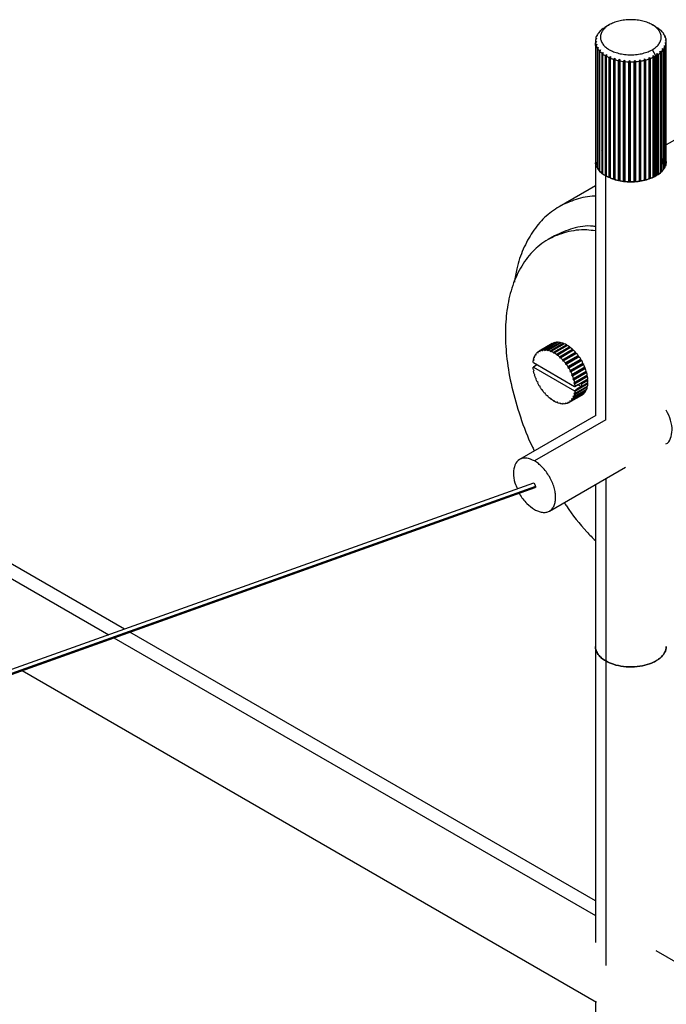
# Paper-space layout '_Isométrica' of a CAD drawing. Header units: millimetres. Extents: x -1423 to -51, y -316 to 683.
# Tile 13 of 14: x -297 to -156, y 100 to 315. Entities that reach past the tile are written whole.
import ezdxf

# ---------------------------------------------------------------- set-up
doc = ezdxf.new("R2010")
doc.units = ezdxf.units.MM

psp = doc.layouts.new('_Isométrica')

# ---------------------------------------------------------------- linework, layer by layer
at = {"color": 7, "linetype": 'Continuous', "lineweight": 25}
for p, q in [((-168.04, 314.21), (-168.82, 313.75)), ((-158.02, 313.84), (-158.64, 314.21)), ((-170.35, 312.49), (-170.35, 312.41)), ((-169.79, 313.08), (-169.79, 313.03)), ((-157.24, 313.32), (-157.24, 313.35)), ((-156.59, 312.73), (-156.59, 312.79)), ((-156.1, 312.08), (-156.1, 312.19)), ((-171.09, 310.59), (-171.09, 284.37)), ((-171.09, 310.55), (-171.09, 284.33)), ((-171.08, 309.7), (-171.08, 310.3)), ((-171.02, 311.22), (-171.02, 311.03)), ((-170.99, 309.88), (-170.99, 309.79)), ((-170.77, 311.87), (-170.77, 311.74)), ((-155.77, 311.39), (-155.77, 311.55)), ((-155.67, 309.96), (-155.67, 283.75)), ((-155.62, 284), (-155.62, 310.22)), ((-155.61, 310.65), (-155.61, 310.88)), ((-155.59, 284.37), (-155.59, 310.59)), ((-170.91, 309.11), (-170.91, 309.64)), ((-170.73, 309.23), (-170.73, 283.02)), ((-170.58, 282.78), (-170.58, 308.99)), ((-170.29, 308.61), (-170.29, 282.4)), ((-170.09, 282.17), (-170.09, 308.39)), ((-169.7, 308.04), (-169.7, 281.82)), ((-169.45, 281.62), (-169.45, 307.83)), ((-157.86, 307.43), (-158.64, 308.78)), ((-157.33, 281.55), (-157.33, 307.77)), ((-156.9, 308.1), (-156.9, 281.89)), ((-156.67, 282.1), (-156.67, 308.32)), ((-156.33, 308.69), (-156.33, 282.47)), ((-156.15, 282.7), (-156.15, 308.92)), ((-155.92, 309.31), (-155.92, 283.09)), ((-155.8, 283.34), (-155.8, 309.56)), ((-168.97, 307.52), (-168.97, 281.3)), ((-168.67, 281.12), (-168.67, 307.34)), ((-168.12, 307.07), (-168.12, 280.85)), ((-167.81, 280.88), (-167.81, 307.27)), ((-167.77, 280.7), (-167.77, 306.92)), ((-167.15, 306.7), (-167.15, 280.48)), ((-166.86, 280.53), (-166.86, 306.93)), ((-166.77, 280.36), (-166.77, 306.58)), ((-166.11, 306.41), (-166.11, 280.19)), ((-165.83, 280.27), (-165.83, 306.67)), ((-165.69, 280.11), (-165.69, 306.33)), ((-165, 306.22), (-165, 280)), ((-164.74, 280.1), (-164.74, 306.5)), ((-164.57, 279.96), (-164.57, 306.17)), ((-163.85, 306.13), (-163.85, 279.91)), ((-163.62, 280.03), (-163.62, 306.43)), ((-163.41, 279.9), (-163.41, 306.12)), ((-162.69, 306.13), (-162.69, 279.92)), ((-162.5, 280.06), (-162.5, 306.45)), ((-162.26, 279.94), (-162.26, 306.16)), ((-161.55, 306.24), (-161.55, 280.02)), ((-161.39, 280.18), (-161.39, 306.57)), ((-161.13, 280.09), (-161.13, 306.3)), ((-160.44, 306.44), (-160.44, 280.22)), ((-160.33, 280.39), (-160.33, 306.79)), ((-160.04, 280.33), (-160.04, 306.54)), ((-159.4, 306.74), (-159.4, 280.52)), ((-159.34, 280.69), (-159.34, 307.09)), ((-159.04, 280.65), (-159.04, 306.87)), ((-158.45, 307.12), (-158.45, 280.9)), ((-158.43, 281.08), (-158.43, 307.48)), ((-158.12, 281.07), (-158.12, 307.28)), ((-157.86, 307.43), (-157.86, 281.21)), ((-157.61, 307.58), (-157.61, 281.36)), ((-273.93, 182.17), (-473.79, 297.55)), ((-476.06, 295.65), (-277.37, 180.95)), ((-143.61, 294.88), (-155.59, 287.97)), ((-169.64, 286.84), (-169.74, 286.75)), ((-171.09, 284.38), (-170.81, 283.59)), ((-171.09, 284.33), (-171.09, 284.37)), ((-171.09, 284.33), (-171.09, 228.79)), ((-171.08, 284.32), (-171.09, 284.33)), ((-156.14, 285.92), (-156.19, 286.06)), ((-155.62, 284), (-155.67, 283.98)), ((-170.91, 283.63), (-170.99, 283.67)), ((-170.58, 282.98), (-170.73, 283.02)), ((-170.09, 282.36), (-170.29, 282.4)), ((-169.4, 281.79), (-169.7, 281.82)), ((-156.67, 282.1), (-156.9, 282.07)), ((-156.15, 282.7), (-156.33, 282.66)), ((-155.92, 283.47), (-155.84, 283.68)), ((-155.8, 283.34), (-155.92, 283.3)), ((-168.67, 281.3), (-168.97, 281.3)), ((-168.82, 227.9), (-168.82, 281.21)), ((-167.81, 280.88), (-168.12, 280.85)), ((-167.77, 280.7), (-167.81, 280.88)), ((-166.86, 280.53), (-167.15, 280.48)), ((-166.77, 280.36), (-166.86, 280.53)), ((-165.83, 280.27), (-166.11, 280.19)), ((-165.69, 280.11), (-165.83, 280.27)), ((-164.74, 280.1), (-165, 280)), ((-164.57, 279.96), (-164.74, 280.1)), ((-163.62, 280.03), (-163.85, 279.91)), ((-163.41, 279.9), (-163.62, 280.03)), ((-162.5, 280.06), (-162.69, 279.92)), ((-162.26, 279.94), (-162.5, 280.06)), ((-161.39, 280.18), (-161.55, 280.02)), ((-161.13, 280.09), (-161.39, 280.18)), ((-160.33, 280.39), (-160.44, 280.22)), ((-160.04, 280.33), (-160.33, 280.39)), ((-159.34, 280.69), (-159.4, 280.52)), ((-159.04, 280.65), (-159.34, 280.69)), ((-158.43, 281.08), (-158.45, 280.9)), ((-158.12, 281.07), (-158.43, 281.08)), ((-157.33, 281.55), (-157.61, 281.54)), ((-171.09, 279.02), (-178.97, 274.47)), ((-180, 268.1), (-181.42, 267.28)), ((-180.55, 244.55), (-183.38, 242.92)), ((-183.35, 242.94), (-180.52, 244.57)), ((-180.33, 244.66), (-183.16, 243.03)), ((-182.83, 243.15), (-180, 244.78)), ((-182.83, 243.15), (-182.65, 243)), ((-182.65, 243), (-182.61, 243.19)), ((-179.79, 244.82), (-182.61, 243.19)), ((-182.24, 243.22), (-179.41, 244.86)), ((-182.24, 243.22), (-182.07, 243.05)), ((-182.07, 243.05), (-182.01, 243.22)), ((-179.18, 244.85), (-182.01, 243.22)), ((-181.61, 243.17), (-178.78, 244.8)), ((-181.61, 243.17), (-181.45, 242.98)), ((-181.45, 242.98), (-181.36, 243.12)), ((-178.54, 244.75), (-181.36, 243.12)), ((-180.95, 242.98), (-178.12, 244.62)), ((-177.86, 244.51), (-180.69, 242.88)), ((-180.52, 244.57), (-180.55, 244.55)), ((-180.51, 244.56), (-180.52, 244.57)), ((-180.26, 242.67), (-177.43, 244.3)), ((-179.94, 244.73), (-180, 244.78)), ((-177.18, 244.15), (-180, 242.52)), ((-179.58, 242.24), (-176.75, 243.87)), ((-176.64, 243.64), (-179.47, 242.01)), ((-179.33, 244.77), (-179.41, 244.86)), ((-176.49, 243.68), (-179.32, 242.05)), ((-178.9, 241.69), (-176.07, 243.33)), ((-175.99, 243.09), (-178.82, 241.46)), ((-178.67, 244.67), (-178.78, 244.8)), ((-175.83, 243.1), (-178.66, 241.46)), ((-177.99, 244.44), (-178.12, 244.62)), ((-177.3, 244.08), (-177.43, 244.3)), ((-176.64, 243.64), (-176.75, 243.87)), ((-176.49, 243.68), (-176.64, 243.64)), ((-175.99, 243.09), (-176.07, 243.33)), ((-175.83, 243.1), (-175.99, 243.09)), ((-184.64, 240.93), (-184.51, 241.01)), ((-184.64, 240.93), (-184.49, 240.95)), ((-184.49, 240.95), (-184.58, 241.19)), ((-184.46, 241.59), (-184.32, 241.67)), ((-184.46, 241.59), (-184.29, 241.57)), ((-184.29, 241.57), (-184.36, 241.81)), ((-184.18, 242.15), (-184.03, 242.24)), ((-184.18, 242.15), (-184, 242.1)), ((-184, 242.1), (-184.05, 242.33)), ((-183.81, 242.6), (-183.64, 242.7)), ((-183.81, 242.6), (-183.62, 242.52)), ((-183.62, 242.52), (-183.64, 242.74)), ((-183.35, 242.94), (-183.17, 242.82)), ((-183.17, 242.82), (-183.16, 243.03)), ((-180.95, 242.98), (-180.8, 242.77)), ((-180.8, 242.77), (-180.69, 242.88)), ((-180.26, 242.67), (-180.13, 242.45)), ((-180.13, 242.45), (-180, 242.52)), ((-179.58, 242.24), (-179.47, 242.01)), ((-179.47, 242.01), (-179.32, 242.05)), ((-178.9, 241.69), (-178.82, 241.46)), ((-178.82, 241.46), (-178.66, 241.46)), ((-178.26, 241.05), (-175.43, 242.69)), ((-178.26, 241.05), (-178.2, 240.82)), ((-175.37, 242.45), (-178.2, 240.82)), ((-175.19, 242.42), (-178.02, 240.79)), ((-177.65, 240.33), (-174.82, 241.96)), ((-174.79, 241.73), (-177.62, 240.1)), ((-174.61, 241.67), (-177.44, 240.03)), ((-177.1, 239.53), (-174.27, 241.17)), ((-174.27, 240.95), (-177.1, 239.32)), ((-175.37, 242.45), (-175.43, 242.69)), ((-175.19, 242.42), (-175.37, 242.45)), ((-174.79, 241.73), (-174.82, 241.96)), ((-174.61, 241.67), (-174.79, 241.73)), ((-174.27, 240.95), (-174.27, 241.17)), ((-174.08, 240.85), (-174.27, 240.95)), ((-184.64, 240.35), (-184.71, 240.48)), ((-184.71, 239.38), (-184.64, 239.44)), ((-175.63, 235.15), (-184.64, 240.35)), ((-183.86, 239.9), (-184.64, 239.44)), ((-184.64, 239.44), (-175.63, 234.23)), ((-184.49, 238.66), (-184.64, 238.86)), ((-178.2, 240.82), (-178.02, 240.79)), ((-177.65, 240.33), (-177.62, 240.1)), ((-177.62, 240.1), (-177.44, 240.03)), ((-177.1, 239.53), (-177.1, 239.32)), ((-177.1, 239.32), (-176.91, 239.22)), ((-174.08, 240.85), (-176.91, 239.22)), ((-173.81, 240.12), (-176.64, 238.49)), ((-176.62, 238.69), (-173.79, 240.32)), ((-173.63, 239.99), (-176.46, 238.36)), ((-173.44, 239.27), (-176.27, 237.64)), ((-176.22, 237.81), (-173.39, 239.45)), ((-173.26, 239.11), (-176.09, 237.48)), ((-173.81, 240.12), (-173.79, 240.32)), ((-173.63, 239.99), (-173.81, 240.12)), ((-173.44, 239.27), (-173.39, 239.45)), ((-173.26, 239.11), (-173.44, 239.27)), ((-184.58, 238.53), (-184.49, 238.66)), ((-184.29, 237.81), (-184.46, 237.99)), ((-184.36, 237.66), (-184.29, 237.81)), ((-184, 236.95), (-184.18, 237.1)), ((-184.05, 236.77), (-184, 236.95)), ((-176.62, 238.69), (-176.64, 238.49)), ((-176.64, 238.49), (-176.46, 238.36)), ((-176.22, 237.81), (-176.27, 237.64)), ((-176.27, 237.64), (-176.09, 237.48)), ((-173.15, 238.41), (-175.98, 236.78)), ((-175.9, 236.93), (-175.98, 236.78)), ((-175.98, 236.78), (-175.81, 236.59)), ((-175.9, 236.93), (-173.08, 238.56)), ((-172.98, 238.23), (-175.81, 236.59)), ((-172.95, 237.56), (-175.78, 235.93)), ((-175.68, 236.05), (-172.85, 237.68)), ((-172.8, 237.36), (-175.63, 235.72)), ((-175.56, 235.2), (-172.73, 236.83)), ((-172.85, 236.74), (-174.9, 235.56)), ((-173.15, 238.41), (-173.08, 238.56)), ((-172.98, 238.23), (-173.15, 238.41)), ((-172.95, 237.56), (-172.85, 237.68)), ((-172.8, 237.36), (-172.95, 237.56)), ((-172.85, 236.74), (-172.73, 236.83)), ((-172.71, 236.52), (-172.85, 236.74)), ((-183.62, 236.09), (-183.81, 236.22)), ((-183.64, 235.89), (-183.62, 236.09)), ((-183.17, 235.26), (-183.35, 235.36)), ((-183.16, 235.05), (-183.17, 235.26)), ((-182.65, 234.48), (-182.83, 234.55)), ((-182.61, 234.26), (-182.65, 234.48)), ((-175.81, 233), (-172.98, 234.63)), ((-175.68, 236.05), (-175.78, 235.93)), ((-175.78, 235.93), (-175.63, 235.72)), ((-172.85, 235.03), (-175.68, 233.4)), ((-174.9, 235.56), (-175.63, 235.15)), ((-175.63, 233.65), (-172.8, 235.29)), ((-175.56, 235.2), (-175.63, 235.15)), ((-175.63, 234.23), (-174.9, 234.79)), ((-172.73, 235.74), (-175.56, 234.11)), ((-174.21, 235.83), (-174.9, 235.56)), ((-174.9, 234.79), (-174.21, 235.18)), ((-174.88, 235.56), (-174.21, 235.18)), ((-174.13, 235.7), (-174.21, 235.83)), ((-174.21, 235.18), (-174.13, 235.21)), ((-172.71, 236.52), (-174.13, 235.7)), ((-174.13, 235.21), (-172.71, 236.03)), ((-173.08, 234.4), (-173.12, 234.55)), ((-172.85, 235.03), (-172.93, 235.21)), ((-172.73, 235.74), (-172.84, 235.95)), ((-182.07, 233.76), (-182.24, 233.79)), ((-182.01, 233.53), (-182.07, 233.76)), ((-181.45, 233.12), (-181.61, 233.12)), ((-181.36, 232.89), (-181.45, 233.12)), ((-180.8, 232.58), (-180.95, 232.54)), ((-180.69, 232.34), (-180.8, 232.58)), ((-176.88, 231.66), (-174.06, 233.29)), ((-173.79, 233.47), (-176.62, 231.84)), ((-176.46, 231.98), (-173.63, 233.61)), ((-176.09, 232.43), (-176.27, 232.48)), ((-176.27, 232.48), (-176.22, 232.25)), ((-173.39, 233.88), (-176.22, 232.25)), ((-176.09, 232.43), (-173.26, 234.07)), ((-175.81, 233), (-175.98, 233.01)), ((-175.98, 233.01), (-175.9, 232.77)), ((-173.08, 234.4), (-175.9, 232.77)), ((-175.63, 233.65), (-175.78, 233.63)), ((-175.78, 233.63), (-175.68, 233.4)), ((-175.63, 234.23), (-175.56, 234.11)), ((-173.79, 233.47), (-173.8, 233.52)), ((-173.39, 233.88), (-173.41, 233.98)), ((-180.13, 232.14), (-180.26, 232.06)), ((-180.13, 232.14), (-180.26, 232.06)), ((-180, 231.91), (-180.13, 232.14)), ((-179.47, 231.81), (-179.58, 231.7)), ((-179.45, 231.78), (-179.58, 231.7)), ((-179.32, 231.6), (-179.47, 231.81)), ((-178.82, 231.6), (-178.9, 231.47)), ((-178.77, 231.55), (-178.9, 231.47)), ((-178.66, 231.41), (-178.82, 231.6)), ((-178.2, 231.53), (-178.26, 231.36)), ((-178.11, 231.45), (-178.26, 231.36)), ((-178.02, 231.36), (-178.2, 231.53)), ((-177.62, 231.58), (-177.65, 231.39)), ((-177.5, 231.48), (-177.65, 231.39)), ((-177.44, 231.44), (-177.62, 231.58)), ((-176.91, 231.64), (-177.1, 231.76)), ((-177.1, 231.76), (-177.1, 231.55)), ((-176.93, 231.65), (-177.1, 231.55)), ((-176.46, 231.98), (-176.64, 232.06)), ((-176.64, 232.06), (-176.62, 231.84)), ((-171, 228.84), (-187.63, 219.24)), ((-168.82, 227.9), (-184.38, 218.92)), ((-181.13, 207.98), (-164.5, 217.58)), ((-184.62, 214.06), (-825.76, -14.83)), ((-184.18, 213.35), (-825.37, -15.56)), ((-825.29, -15.71), (-184.25, 213.15)), ((-171.09, 213.78), (-171.09, 113.7)), ((-168.82, 215.09), (-168.82, 108.69)), ((-171.09, 122.8), (-272.82, 181.53)), ((-276.26, 180.3), (-171.09, 119.59)), ((-296.3, 173.14), (-170.82, 100.71)), ((-157.86, 111.95), (-57.28, 53.89)), ((-171.09, 100.86), (-171.09, 74.34))]:
    psp.add_line(p, q, dxfattribs=at)
for points, knots in [([(-168.04, 314.21), (-168.32, 314.05), (-168.58, 313.87), (-169.05, 313.47), (-169.26, 313.25), (-169.61, 312.79), (-169.75, 312.54), (-169.94, 312.02), (-169.98, 311.76), (-169.98, 311.23), (-169.94, 310.97), (-169.75, 310.45), (-169.61, 310.2), (-169.26, 309.74), (-169.05, 309.52), (-168.58, 309.12), (-168.32, 308.94), (-167.76, 308.62), (-167.45, 308.47), (-166.76, 308.2), (-166.38, 308.08), (-165.58, 307.87), (-165.15, 307.8), (-164.26, 307.69), (-163.8, 307.66), (-162.88, 307.66), (-162.42, 307.69), (-161.54, 307.8), (-161.11, 307.87), (-160.3, 308.08), (-159.92, 308.2), (-159.23, 308.47), (-158.92, 308.62), (-158.64, 308.78)], [0, 0, 0, 0, 0.0625, 0.0625, 0.125, 0.125, 0.1875, 0.1875, 0.25, 0.25, 0.3125, 0.3125, 0.375, 0.375, 0.4375, 0.4375, 0.5, 0.5, 0.5625, 0.5625, 0.625, 0.625, 0.6875, 0.6875, 0.75, 0.75, 0.8125, 0.8125, 0.875, 0.875, 0.9375, 0.9375, 1, 1, 1, 1]), ([(-158.64, 308.78), (-158.37, 308.94), (-158.11, 309.12), (-157.63, 309.52), (-157.42, 309.74), (-157.07, 310.2), (-156.93, 310.45), (-156.75, 310.97), (-156.7, 311.23), (-156.7, 311.76), (-156.75, 312.02), (-156.93, 312.54), (-157.07, 312.79), (-157.42, 313.25), (-157.63, 313.47), (-158.11, 313.87), (-158.37, 314.05), (-158.92, 314.37), (-159.23, 314.52), (-159.92, 314.79), (-160.3, 314.91), (-161.11, 315.12), (-161.54, 315.19), (-162.42, 315.3), (-162.88, 315.33), (-163.8, 315.33), (-164.26, 315.3), (-165.15, 315.19), (-165.58, 315.12), (-166.38, 314.91), (-166.76, 314.79), (-167.45, 314.52), (-167.76, 314.37), (-168.04, 314.21)], [0, 0, 0, 0, 0.0625, 0.0625, 0.125, 0.125, 0.1875, 0.1875, 0.25, 0.25, 0.3125, 0.3125, 0.375, 0.375, 0.4375, 0.4375, 0.5, 0.5, 0.5625, 0.5625, 0.625, 0.625, 0.6875, 0.6875, 0.75, 0.75, 0.8125, 0.8125, 0.875, 0.875, 0.9375, 0.9375, 1, 1, 1, 1]), ([(-155.67, 284.16), (-155.63, 284.23), (-155.55, 284.39), (-155.63, 284.54), (-155.68, 284.62)], [0, 0, 0, 0, 0.468213, 1, 1, 1, 1]), ([(-155.59, 284.37), (-155.59, 284.31), (-155.59, 284.18), (-155.61, 284.06), (-155.62, 284)], [0, 0, 0, 0, 0.511716, 1, 1, 1, 1]), ([(-170.66, 283.18), (-170.61, 282.98), (-170.4, 282.23), (-169.49, 281.64), (-168.82, 281.21)], [0, 0, 0, 0, 0.261696, 1, 1, 1, 1]), ([(-168.82, 281.21), (-168.05, 280.86), (-166.46, 280.12), (-163.33, 279.78), (-160.24, 280.14), (-157.78, 281.14), (-156.32, 282.18), (-156.12, 282.88), (-156.07, 283.03)], [0, 0, 0, 0, 0.184295, 0.383773, 0.583252, 0.767547, 0.951841, 1, 1, 1, 1]), ([(-171.09, 276.76), (-171.15, 276.76), (-172.66, 276.81), (-175.36, 276.12), (-179.06, 274.62), (-182.25, 272.21), (-184.89, 269.08), (-186.91, 265.3), (-188.22, 261.58), (-188.63, 258.96), (-188.78, 257.95)], [0, 0, 0, 0, 0.005956, 0.157635, 0.310752, 0.46387, 0.615548, 0.764429, 0.909299, 1, 1, 1, 1]), ([(-171.09, 269.17), (-171.72, 269.26), (-173.97, 269.58), (-177.5, 269.02), (-181.53, 267.47), (-184.92, 264.79), (-187.58, 261.19), (-189.44, 256.84), (-190.51, 251.98), (-190.85, 246.74), (-190.51, 241.11), (-189.45, 235.02), (-187.54, 228.54), (-185.81, 223.8), (-184.54, 221.37), (-184.4, 221.11)], [0, 0, 0, 0, 0.034855, 0.124584, 0.215537, 0.30649, 0.396219, 0.483598, 0.567672, 0.647709, 0.727746, 0.81182, 0.899199, 0.988928, 1, 1, 1, 1]), ([(-171.09, 270.15), (-171.24, 270.17), (-173.01, 270.4), (-176.11, 269.87), (-178.7, 268.69), (-180, 268.1)], [0, 0, 0, 0, 0.045028, 0.51934, 1, 1, 1, 1]), ([(-171.09, 270.15), (-171.24, 270.17), (-173.01, 270.4), (-176.11, 269.87), (-178.7, 268.69), (-180, 268.1)], [0, 0, 0, 0, 0.045033, 0.519401, 1, 1, 1, 1]), ([(-174.06, 233.3), (-174.01, 233.32), (-173.92, 233.38), (-173.83, 233.44), (-173.79, 233.47)], [0, 0, 0, 0, 0.512187, 1, 1, 1, 1]), ([(-155.67, 222.68), (-155.67, 222.68), (-155.15, 222.77), (-154.59, 223.8), (-154.22, 225.57), (-154.52, 227.8), (-155.23, 229.26), (-155.59, 229.99)], [0, 0, 0, 0, 0.000052, 0.265509, 0.510758, 0.756008, 1, 1, 1, 1]), ([(-184.38, 218.92), (-184.96, 219.18), (-186.16, 219.72), (-187.72, 219.39), (-188.75, 218.19), (-189.07, 216.33), (-188.85, 214.43), (-188.3, 213.26), (-188.09, 212.82)], [0, 0, 0, 0, 0.173696, 0.361704, 0.549711, 0.723408, 0.897104, 1, 1, 1, 1]), ([(-184.38, 208.31), (-184.11, 208.15), (-183.83, 208.02), (-183.26, 207.81), (-182.97, 207.74), (-182.4, 207.67), (-182.13, 207.67), (-181.6, 207.77), (-181.35, 207.86), (-180.9, 208.11), (-180.7, 208.28), (-180.36, 208.69), (-180.22, 208.93), (-179.99, 209.46), (-179.91, 209.74), (-179.81, 210.34), (-179.78, 210.65), (-179.78, 211.27), (-179.81, 211.61), (-179.91, 212.33), (-179.99, 212.71), (-180.22, 213.49), (-180.36, 213.9), (-180.7, 214.7), (-180.9, 215.1), (-181.35, 215.88), (-181.6, 216.25), (-182.13, 216.95), (-182.4, 217.28), (-182.97, 217.86), (-183.26, 218.13), (-183.83, 218.58), (-184.11, 218.77), (-184.38, 218.92)], [0, 0, 0, 0, 0.0625, 0.0625, 0.125, 0.125, 0.1875, 0.1875, 0.25, 0.25, 0.3125, 0.3125, 0.375, 0.375, 0.4375, 0.4375, 0.5, 0.5, 0.5625, 0.5625, 0.625, 0.625, 0.6875, 0.6875, 0.75, 0.75, 0.8125, 0.8125, 0.875, 0.875, 0.9375, 0.9375, 1, 1, 1, 1]), ([(-184.54, 214.08), (-184.53, 214.08), (-184.5, 214.09), (-184.44, 214.01), (-184.36, 213.88), (-184.28, 213.71), (-184.21, 213.51), (-184.19, 213.4), (-184.18, 213.35)], [0, 0, 0, 0, 0.136399, 0.3036085, 0.470818, 0.6518042, 0.8327905, 1, 1, 1, 1]), ([(-184.18, 213.35), (-184.18, 213.3), (-184.17, 213.21), (-184.19, 213.14), (-184.23, 213.15), (-184.25, 213.15)], [0, 0, 0, 0, 0.329035, 0.68518, 1, 1, 1, 1]), ([(-187.7, 211.91), (-187.68, 211.85), (-187.32, 211), (-186.12, 209.57), (-184.94, 208.72), (-184.38, 208.31)], [0, 0, 0, 0, 0.036949, 0.537527, 1, 1, 1, 1]), ([(-177.9, 209.85), (-177.74, 209.59), (-176.27, 207.28), (-173.96, 204.42), (-171.72, 202.14), (-171.09, 201.51)], [0, 0, 0, 0, 0.082216, 0.743231, 1, 1, 1, 1]), ([(-171.09, 178.4), (-171.09, 178.09), (-171.03, 177.78), (-170.82, 177.18), (-170.66, 176.89), (-170.25, 176.35), (-170, 176.1), (-169.45, 175.63), (-169.14, 175.42), (-168.82, 175.24)], [0, 0, 0, 0, 0.25, 0.25, 0.5, 0.5, 0.75, 0.75, 1, 1, 1, 1]), ([(-168.82, 175.24), (-169.14, 175.42), (-169.45, 175.63), (-170, 176.1), (-170.25, 176.35), (-170.66, 176.89), (-170.82, 177.18), (-171.03, 177.78), (-171.09, 178.09), (-171.09, 178.4)], [0, 0, 0, 0, 0.25, 0.25, 0.5, 0.5, 0.75, 0.75, 1, 1, 1, 1]), ([(-168.82, 175.24), (-168.34, 174.96), (-167.76, 174.7), (-166.44, 174.28), (-165.7, 174.11), (-164.15, 173.93), (-163.34, 173.9), (-161.74, 174), (-160.97, 174.12), (-159.56, 174.47), (-158.92, 174.7), (-158.24, 175.03), (-158.11, 175.1), (-157.86, 175.24), (-157.74, 175.31), (-157.39, 175.53), (-157.16, 175.69), (-156.54, 176.21), (-156.19, 176.61), (-155.72, 177.47), (-155.59, 177.94), (-155.59, 178.4)], [0, 0, 0, 0, 0.125, 0.125, 0.25, 0.25, 0.375, 0.375, 0.5, 0.5, 0.625, 0.625, 0.65625, 0.65625, 0.6875, 0.6875, 0.75, 0.75, 0.875, 0.875, 1, 1, 1, 1]), ([(-155.59, 178.4), (-155.59, 177.94), (-155.72, 177.47), (-156.19, 176.61), (-156.54, 176.21), (-157.16, 175.69), (-157.39, 175.53), (-157.74, 175.31), (-157.86, 175.24), (-158.11, 175.1), (-158.24, 175.03), (-158.92, 174.7), (-159.56, 174.47), (-160.97, 174.12), (-161.74, 174), (-163.34, 173.9), (-164.15, 173.93), (-165.7, 174.11), (-166.44, 174.28), (-167.76, 174.7), (-168.34, 174.96), (-168.82, 175.24)], [0, 0, 0, 0, 0.125, 0.125, 0.25, 0.25, 0.3125, 0.3125, 0.34375, 0.34375, 0.375, 0.375, 0.5, 0.5, 0.625, 0.625, 0.75, 0.75, 0.875, 0.875, 1, 1, 1, 1])]:
    psp.add_open_spline(points, degree=3, knots=knots, dxfattribs=at)
for points in [[(-170.53, 312.26), (-170.62, 312.13), (-170.7, 312), (-170.77, 311.87)], [(-170.24, 312.51), (-170.34, 312.43), (-170.43, 312.35), (-170.53, 312.26)], [(-170.02, 312.86), (-170.14, 312.74), (-170.25, 312.62), (-170.35, 312.49)], [(-170.35, 312.49), (-170.32, 312.5), (-170.28, 312.51), (-170.24, 312.51)], [(-169.72, 313.08), (-169.82, 313.01), (-169.92, 312.94), (-170.02, 312.86)], [(-169.36, 313.41), (-169.51, 313.3), (-169.65, 313.19), (-169.79, 313.08)], [(-169.79, 313.08), (-169.76, 313.08), (-169.74, 313.08), (-169.72, 313.08)], [(-169.05, 313.61), (-169.15, 313.54), (-169.25, 313.48), (-169.36, 313.41)], [(-168.82, 313.75), (-168.91, 313.71), (-168.99, 313.66), (-169.07, 313.6)], [(-169.07, 313.6), (-169.06, 313.61), (-169.06, 313.61), (-169.05, 313.61)], [(-157.71, 313.66), (-157.81, 313.72), (-157.91, 313.79), (-158.02, 313.84)], [(-157.24, 313.35), (-157.39, 313.46), (-157.54, 313.56), (-157.71, 313.66)], [(-157.28, 313.35), (-157.27, 313.35), (-157.25, 313.35), (-157.24, 313.35)], [(-156.98, 313.15), (-157.08, 313.21), (-157.18, 313.28), (-157.28, 313.35)], [(-156.59, 312.79), (-156.71, 312.91), (-156.84, 313.03), (-156.98, 313.15)], [(-156.69, 312.8), (-156.66, 312.8), (-156.62, 312.8), (-156.59, 312.79)], [(-156.39, 312.57), (-156.49, 312.65), (-156.59, 312.73), (-156.69, 312.8)], [(-156.1, 312.19), (-156.19, 312.32), (-156.28, 312.44), (-156.39, 312.57)], [(-156.24, 312.21), (-156.19, 312.2), (-156.15, 312.19), (-156.1, 312.19)], [(-155.96, 311.95), (-156.05, 312.04), (-156.14, 312.12), (-156.24, 312.21)], [(-155.77, 311.55), (-155.82, 311.68), (-155.88, 311.82), (-155.96, 311.95)], [(-171.06, 310.97), (-171.08, 310.83), (-171.09, 310.69), (-171.09, 310.55)], [(-171.09, 310.55), (-171.02, 310.57), (-170.94, 310.59), (-170.86, 310.61)], [(-170.86, 310.61), (-170.94, 310.51), (-171.01, 310.4), (-171.08, 310.3)], [(-171.08, 310.3), (-171.06, 310.16), (-171.03, 310.02), (-170.99, 309.88)], [(-170.82, 311.26), (-170.9, 311.16), (-170.98, 311.06), (-171.06, 310.97)], [(-170.88, 311.63), (-170.94, 311.49), (-170.98, 311.35), (-171.02, 311.22)], [(-171.02, 311.22), (-170.95, 311.23), (-170.89, 311.25), (-170.82, 311.26)], [(-170.99, 309.88), (-170.91, 309.91), (-170.82, 309.94), (-170.74, 309.96)], [(-170.74, 309.96), (-170.8, 309.85), (-170.86, 309.75), (-170.91, 309.64)], [(-170.61, 311.9), (-170.7, 311.81), (-170.79, 311.72), (-170.88, 311.63)], [(-170.77, 311.87), (-170.72, 311.88), (-170.67, 311.89), (-170.61, 311.9)], [(-155.94, 311.58), (-155.89, 311.57), (-155.83, 311.56), (-155.77, 311.55)], [(-155.69, 311.3), (-155.77, 311.39), (-155.86, 311.49), (-155.94, 311.58)], [(-155.86, 310.29), (-155.78, 310.26), (-155.7, 310.24), (-155.62, 310.22)], [(-155.67, 309.96), (-155.73, 310.07), (-155.8, 310.18), (-155.86, 310.29)], [(-155.82, 310.93), (-155.75, 310.92), (-155.68, 310.9), (-155.61, 310.88)], [(-155.59, 310.63), (-155.67, 310.73), (-155.74, 310.83), (-155.82, 310.93)], [(-155.8, 309.56), (-155.75, 309.69), (-155.7, 309.83), (-155.67, 309.96)], [(-155.61, 310.88), (-155.62, 311.02), (-155.65, 311.16), (-155.69, 311.3)], [(-155.62, 310.22), (-155.6, 310.35), (-155.59, 310.49), (-155.59, 310.63)], [(-170.91, 309.64), (-170.86, 309.5), (-170.8, 309.37), (-170.73, 309.23)], [(-170.73, 309.23), (-170.63, 309.27), (-170.54, 309.3), (-170.45, 309.34)], [(-170.45, 309.34), (-170.49, 309.22), (-170.54, 309.11), (-170.58, 308.99)], [(-170.58, 308.99), (-170.5, 308.87), (-170.4, 308.74), (-170.29, 308.61)], [(-170.29, 308.61), (-170.19, 308.66), (-170.1, 308.7), (-170, 308.74)], [(-170, 308.74), (-170.03, 308.62), (-170.06, 308.51), (-170.09, 308.39)], [(-170.09, 308.39), (-169.97, 308.27), (-169.84, 308.15), (-169.7, 308.04)], [(-169.7, 308.04), (-169.6, 308.09), (-169.5, 308.14), (-169.4, 308.19)], [(-169.4, 308.19), (-169.41, 308.07), (-169.43, 307.95), (-169.45, 307.83)], [(-169.45, 307.83), (-169.3, 307.72), (-169.14, 307.62), (-168.97, 307.52)], [(-168.97, 307.52), (-168.87, 307.58), (-168.77, 307.64), (-168.67, 307.7)], [(-168.67, 307.7), (-168.67, 307.58), (-168.67, 307.46), (-168.67, 307.34)], [(-157.64, 307.94), (-157.53, 307.88), (-157.43, 307.83), (-157.33, 307.77)], [(-157.61, 307.58), (-157.62, 307.7), (-157.63, 307.82), (-157.64, 307.94)], [(-157.33, 307.77), (-157.18, 307.88), (-157.03, 307.99), (-156.9, 308.1)], [(-156.97, 308.46), (-156.87, 308.41), (-156.77, 308.37), (-156.67, 308.32)], [(-156.9, 308.1), (-156.92, 308.22), (-156.94, 308.34), (-156.97, 308.46)], [(-156.67, 308.32), (-156.54, 308.44), (-156.43, 308.56), (-156.33, 308.69)], [(-156.44, 309.03), (-156.34, 309), (-156.25, 308.96), (-156.15, 308.92)], [(-156.33, 308.69), (-156.37, 308.8), (-156.4, 308.92), (-156.44, 309.03)], [(-156.15, 308.92), (-156.06, 309.05), (-155.98, 309.18), (-155.92, 309.31)], [(-156.07, 309.65), (-155.98, 309.62), (-155.89, 309.59), (-155.8, 309.56)], [(-155.92, 309.31), (-155.97, 309.42), (-156.02, 309.54), (-156.07, 309.65)], [(-168.67, 307.34), (-168.49, 307.24), (-168.31, 307.15), (-168.12, 307.07)], [(-168.12, 307.07), (-168.02, 307.14), (-167.91, 307.21), (-167.81, 307.27)], [(-167.81, 307.27), (-167.8, 307.16), (-167.78, 307.04), (-167.77, 306.92)], [(-167.77, 306.92), (-167.57, 306.84), (-167.36, 306.76), (-167.15, 306.7)], [(-167.15, 306.7), (-167.06, 306.77), (-166.96, 306.85), (-166.86, 306.93)], [(-166.86, 306.93), (-166.83, 306.81), (-166.8, 306.7), (-166.77, 306.58)], [(-166.77, 306.58), (-166.55, 306.52), (-166.33, 306.46), (-166.11, 306.41)], [(-166.11, 306.41), (-166.01, 306.5), (-165.92, 306.58), (-165.83, 306.67)], [(-165.83, 306.67), (-165.78, 306.56), (-165.74, 306.44), (-165.69, 306.33)], [(-165.69, 306.33), (-165.46, 306.29), (-165.23, 306.25), (-165, 306.22)], [(-165, 306.22), (-164.91, 306.31), (-164.83, 306.41), (-164.74, 306.5)], [(-164.74, 306.5), (-164.68, 306.39), (-164.63, 306.28), (-164.57, 306.17)], [(-164.57, 306.17), (-164.33, 306.15), (-164.09, 306.14), (-163.85, 306.13)], [(-163.85, 306.13), (-163.77, 306.23), (-163.7, 306.33), (-163.62, 306.43)], [(-163.62, 306.43), (-163.55, 306.33), (-163.48, 306.22), (-163.41, 306.12)], [(-163.41, 306.12), (-163.17, 306.12), (-162.93, 306.12), (-162.69, 306.13)], [(-162.69, 306.13), (-162.63, 306.24), (-162.56, 306.35), (-162.5, 306.45)], [(-162.5, 306.45), (-162.42, 306.36), (-162.34, 306.26), (-162.26, 306.16)], [(-162.26, 306.16), (-162.02, 306.18), (-161.78, 306.21), (-161.55, 306.24)], [(-161.55, 306.24), (-161.5, 306.35), (-161.44, 306.46), (-161.39, 306.57)], [(-161.39, 306.57), (-161.3, 306.48), (-161.21, 306.39), (-161.13, 306.3)], [(-161.13, 306.3), (-160.89, 306.34), (-160.67, 306.39), (-160.44, 306.44)], [(-160.44, 306.44), (-160.41, 306.56), (-160.37, 306.67), (-160.33, 306.79)], [(-160.33, 306.79), (-160.23, 306.71), (-160.14, 306.62), (-160.04, 306.54)], [(-160.04, 306.54), (-159.83, 306.6), (-159.61, 306.67), (-159.4, 306.74)], [(-159.4, 306.74), (-159.38, 306.86), (-159.36, 306.97), (-159.34, 307.09)], [(-159.34, 307.09), (-159.24, 307.02), (-159.14, 306.95), (-159.04, 306.87)], [(-159.04, 306.87), (-158.83, 306.95), (-158.64, 307.03), (-158.45, 307.12)], [(-158.45, 307.12), (-158.45, 307.24), (-158.44, 307.36), (-158.43, 307.48)], [(-158.43, 307.48), (-158.33, 307.41), (-158.23, 307.35), (-158.12, 307.28)], [(-158.12, 307.28), (-158.03, 307.33), (-157.95, 307.38), (-157.86, 307.43)], [(-157.86, 307.43), (-157.78, 307.48), (-157.69, 307.53), (-157.61, 307.58)], [(-170.99, 283.67), (-171.03, 283.8), (-171.06, 283.94), (-171.08, 284.08)], [(-156.9, 285.52), (-156.69, 285.14), (-156.29, 284.38), (-156.69, 283.62), (-156.9, 283.24)], [(-170.73, 283.02), (-170.8, 283.15), (-170.86, 283.28), (-170.91, 283.42)], [(-170.29, 282.4), (-170.4, 282.52), (-170.5, 282.65), (-170.58, 282.78)], [(-169.7, 281.82), (-169.84, 281.93), (-169.97, 282.05), (-170.09, 282.17)], [(-156.9, 281.89), (-157.03, 281.77), (-157.18, 281.66), (-157.33, 281.55)], [(-156.33, 282.47), (-156.43, 282.34), (-156.54, 282.22), (-156.67, 282.1)], [(-155.92, 283.09), (-155.98, 282.96), (-156.06, 282.83), (-156.15, 282.7)], [(-155.67, 283.75), (-155.7, 283.61), (-155.75, 283.47), (-155.8, 283.34)], [(-168.97, 281.3), (-169.14, 281.4), (-169.3, 281.51), (-169.45, 281.62)], [(-168.12, 280.85), (-168.31, 280.94), (-168.49, 281.03), (-168.67, 281.12)], [(-167.15, 280.48), (-167.36, 280.55), (-167.57, 280.62), (-167.77, 280.7)], [(-166.11, 280.19), (-166.33, 280.24), (-166.55, 280.3), (-166.77, 280.36)], [(-165, 280), (-165.23, 280.03), (-165.46, 280.07), (-165.69, 280.11)], [(-163.85, 279.91), (-164.09, 279.92), (-164.33, 279.93), (-164.57, 279.96)], [(-162.69, 279.92), (-162.93, 279.9), (-163.17, 279.9), (-163.41, 279.9)], [(-161.55, 280.02), (-161.78, 279.99), (-162.02, 279.96), (-162.26, 279.94)], [(-160.44, 280.22), (-160.67, 280.17), (-160.89, 280.13), (-161.13, 280.09)], [(-159.4, 280.52), (-159.61, 280.45), (-159.83, 280.38), (-160.04, 280.33)], [(-158.45, 280.9), (-158.64, 280.81), (-158.83, 280.73), (-159.04, 280.65)], [(-157.86, 281.21), (-157.95, 281.16), (-158.03, 281.11), (-158.12, 281.07)], [(-157.61, 281.36), (-157.69, 281.31), (-157.78, 281.26), (-157.86, 281.21)], [(-183.16, 243.03), (-183.06, 243.08), (-182.94, 243.12), (-182.83, 243.15)], [(-182.61, 243.19), (-182.49, 243.21), (-182.37, 243.22), (-182.24, 243.22)], [(-182.01, 243.22), (-181.88, 243.21), (-181.75, 243.2), (-181.61, 243.17)], [(-181.36, 243.12), (-181.23, 243.08), (-181.09, 243.04), (-180.95, 242.98)], [(-180, 244.78), (-180.12, 244.75), (-180.23, 244.71), (-180.33, 244.66)], [(-179.41, 244.86), (-179.54, 244.85), (-179.67, 244.84), (-179.79, 244.82)], [(-178.78, 244.8), (-178.92, 244.83), (-179.05, 244.84), (-179.18, 244.85)], [(-178.12, 244.62), (-178.26, 244.67), (-178.4, 244.71), (-178.54, 244.75)], [(-177.43, 244.3), (-177.58, 244.38), (-177.72, 244.45), (-177.86, 244.51)], [(-176.75, 243.87), (-176.89, 243.97), (-177.03, 244.07), (-177.18, 244.15)], [(-176.07, 243.33), (-176.21, 243.45), (-176.35, 243.57), (-176.49, 243.68)], [(-175.43, 242.69), (-175.56, 242.83), (-175.69, 242.97), (-175.83, 243.1)], [(-184.58, 241.19), (-184.55, 241.33), (-184.51, 241.46), (-184.46, 241.59)], [(-184.36, 241.81), (-184.31, 241.93), (-184.24, 242.04), (-184.18, 242.15)], [(-184.05, 242.33), (-183.97, 242.43), (-183.89, 242.52), (-183.81, 242.6)], [(-183.64, 242.74), (-183.55, 242.82), (-183.46, 242.88), (-183.35, 242.94)], [(-180.69, 242.88), (-180.55, 242.82), (-180.41, 242.75), (-180.26, 242.67)], [(-180, 242.52), (-179.86, 242.43), (-179.72, 242.34), (-179.58, 242.24)], [(-179.32, 242.05), (-179.18, 241.94), (-179.04, 241.82), (-178.9, 241.69)], [(-178.66, 241.46), (-178.52, 241.33), (-178.39, 241.2), (-178.26, 241.05)], [(-174.82, 241.96), (-174.94, 242.12), (-175.07, 242.27), (-175.19, 242.42)], [(-174.27, 241.17), (-174.38, 241.34), (-174.49, 241.5), (-174.61, 241.67)], [(-184.71, 240.48), (-184.69, 240.63), (-184.67, 240.78), (-184.64, 240.93)], [(-184.64, 238.86), (-184.67, 239.04), (-184.69, 239.21), (-184.71, 239.38)], [(-178.02, 240.79), (-177.9, 240.64), (-177.77, 240.49), (-177.65, 240.33)], [(-177.44, 240.03), (-177.32, 239.87), (-177.21, 239.7), (-177.1, 239.53)], [(-176.91, 239.22), (-176.81, 239.05), (-176.71, 238.87), (-176.62, 238.69)], [(-173.79, 240.32), (-173.89, 240.5), (-173.98, 240.68), (-174.08, 240.85)], [(-173.39, 239.45), (-173.47, 239.63), (-173.55, 239.81), (-173.63, 239.99)], [(-173.08, 238.56), (-173.13, 238.74), (-173.19, 238.93), (-173.26, 239.11)], [(-184.46, 237.99), (-184.51, 238.17), (-184.55, 238.35), (-184.58, 238.53)], [(-184.18, 237.1), (-184.24, 237.29), (-184.31, 237.47), (-184.36, 237.66)], [(-183.81, 236.22), (-183.89, 236.4), (-183.97, 236.58), (-184.05, 236.77)], [(-176.46, 238.36), (-176.37, 238.18), (-176.29, 238), (-176.22, 237.81)], [(-176.09, 237.48), (-176.02, 237.3), (-175.96, 237.11), (-175.9, 236.93)], [(-172.85, 237.68), (-172.89, 237.86), (-172.93, 238.04), (-172.98, 238.23)], [(-172.73, 236.83), (-172.75, 237), (-172.77, 237.18), (-172.8, 237.36)], [(-183.35, 235.36), (-183.46, 235.54), (-183.55, 235.71), (-183.64, 235.89)], [(-182.83, 234.55), (-182.94, 234.71), (-183.06, 234.88), (-183.16, 235.05)], [(-175.81, 236.59), (-175.76, 236.41), (-175.72, 236.23), (-175.68, 236.05)], [(-175.63, 235.72), (-175.6, 235.55), (-175.58, 235.37), (-175.56, 235.2)], [(-174.13, 235.7), (-174.12, 235.54), (-174.12, 235.37), (-174.13, 235.21)], [(-172.98, 234.63), (-172.93, 234.76), (-172.89, 234.89), (-172.85, 235.03)], [(-172.8, 235.29), (-172.77, 235.43), (-172.75, 235.58), (-172.73, 235.74)], [(-172.71, 236.03), (-172.71, 236.19), (-172.71, 236.35), (-172.71, 236.52)], [(-182.24, 233.79), (-182.37, 233.94), (-182.49, 234.1), (-182.61, 234.26)], [(-181.61, 233.12), (-181.75, 233.25), (-181.88, 233.39), (-182.01, 233.53)], [(-180.95, 232.54), (-181.09, 232.65), (-181.23, 232.76), (-181.36, 232.89)], [(-180.26, 232.06), (-180.41, 232.15), (-180.55, 232.24), (-180.69, 232.34)], [(-175.9, 232.77), (-175.96, 232.65), (-176.02, 232.54), (-176.09, 232.43)], [(-175.68, 233.4), (-175.72, 233.26), (-175.76, 233.12), (-175.81, 233)], [(-175.56, 234.11), (-175.58, 233.95), (-175.6, 233.8), (-175.63, 233.65)], [(-173.63, 233.61), (-173.55, 233.7), (-173.47, 233.79), (-173.39, 233.88)], [(-173.26, 234.07), (-173.19, 234.17), (-173.13, 234.29), (-173.08, 234.4)], [(-179.58, 231.7), (-179.72, 231.76), (-179.86, 231.83), (-180, 231.91)], [(-178.9, 231.47), (-179.04, 231.5), (-179.18, 231.55), (-179.32, 231.6)], [(-178.26, 231.36), (-178.39, 231.37), (-178.52, 231.39), (-178.66, 231.41)], [(-177.65, 231.39), (-177.77, 231.37), (-177.9, 231.36), (-178.02, 231.36)], [(-177.1, 231.55), (-177.21, 231.5), (-177.32, 231.47), (-177.44, 231.44)], [(-176.62, 231.84), (-176.71, 231.77), (-176.81, 231.7), (-176.91, 231.64)], [(-176.22, 232.25), (-176.29, 232.15), (-176.37, 232.06), (-176.46, 231.98)]]:
    psp.add_open_spline(points, degree=3, dxfattribs=at)

doc.saveas('drawing.dxf')
